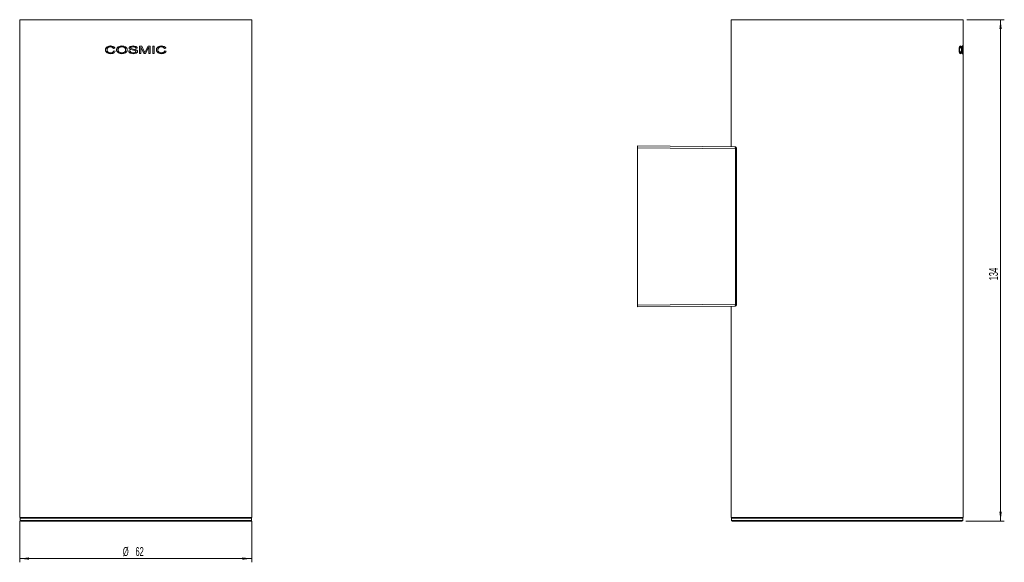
# Model space of a CAD drawing. Header units: millimetres. Extents: x -57 to 206, y 31 to 350.
# Tile 2 of 2: x -57 to 206, y 205 to 350. Entities that reach past the tile are written whole.
import ezdxf

# ---------------------------------------------------------------- set-up
doc = ezdxf.new("R2010")
doc.units = ezdxf.units.MM
doc.styles.add('SLDTEXTSTYLE0', font='TXT', dxfattribs={"width": 0.605})
doc.dimstyles.new('SLDDIMSTYLE0', dxfattribs={"dimtxt": 2.311487, "dimasz": 2.5, "dimexe": 0, "dimexo": 0.0625, "dimgap": 0.577872, "dimtad": 2, "dimrnd": 1e-09, "dimzin": 12, "dimdsep": 46, "dimtxsty": 'SLDTEXTSTYLE0', "dimsah": 1, "dimcen": 0.09, "dimadec": 0, "dimazin": 0, "dimtfac": 1, "dimtofl": 0, "dimtmove": 0, "dimatfit": 3, "dimfxl": 1, "dimtolj": 1, "dimtzin": 12, "dimarcsym": 0})

# ---------------------------------------------------------------- blocks, each defined once
blk = doc.blocks.new('*D1')
at = {"color": 7, "linetype": 'Continuous', "lineweight": 0}
for p, q in [((-56.82, 215.64), (-56.82, 204.64)), ((5.18, 215.64), (5.18, 204.64)), ((-56.82, 205.64), (5.18, 205.64))]:
    blk.add_line(p, q, dxfattribs=at)
for points in [[(-56.82, 205.64), (-54.32, 205.33), (-54.32, 205.95)], [(5.18, 205.64), (2.68, 205.95), (2.68, 205.33)]]:
    blk.add_solid(points, dxfattribs=at)
at = {"color": 7, "linetype": 'Continuous', "lineweight": 0, "char_height": 2.381, "attachment_point": 1, "style": 'SLDTEXTSTYLE0'}
for s, insert in [('%%c', (-29.27, 208.71)), ('62', (-25.9, 208.71))]:
    blk.add_mtext(s, dxfattribs=dict(at, insert=insert))
blk = doc.blocks.new('*D2')
at = {"color": 7, "linetype": 'Continuous', "lineweight": 0}
for p, q in [((196.19, 349.64), (206.19, 349.64)), ((205.19, 349.64), (205.19, 215.64)), ((195.89, 215.64), (206.19, 215.64))]:
    blk.add_line(p, q, dxfattribs=at)
for points in [[(205.19, 349.64), (204.88, 347.14), (205.5, 347.14)], [(205.19, 215.64), (205.5, 218.14), (204.88, 218.14)]]:
    blk.add_solid(points, dxfattribs=at)
at = {"color": 7, "linetype": 'Continuous', "lineweight": 0, "insert": (202.12, 280), "char_height": 2.381, "attachment_point": 1, "rotation": 90, "style": 'SLDTEXTSTYLE0'}
blk.add_mtext('134', dxfattribs=at)

msp = doc.modelspace()

# ---------------------------------------------------------------- linework, layer by layer
at = {"color": 7, "linetype": 'Continuous', "lineweight": 15}
for p, q in [((-56.823, 349.64), (-56.823, 216.64)), ((-56.823, 349.64), (-25.823, 349.64)), ((-25.823, 349.64), (5.177, 349.64)), ((5.177, 216.64), (5.177, 349.64)), ((133.188, 349.64), (133.188, 315.672)), ((133.188, 349.64), (195.188, 349.64)), ((195.188, 342.488), (195.188, 349.64)), ((-32.545, 342.379), (-32.523, 342.379)), ((-32.527, 342.61), (-32.505, 342.61)), ((-31.37, 342.029), (-31.773, 341.968)), ((-29.53, 342.61), (-29.518, 342.61)), ((-29.516, 342.379), (-29.528, 342.379)), ((-27.604, 342.062), (-27.599, 342.062)), ((-26.551, 342.61), (-26.549, 342.61)), ((-26.535, 342.379), (-26.533, 342.379)), ((-25.426, 342.02), (-25.836, 342.02)), ((-24.231, 342.584), (-24.862, 342.584)), ((-24.862, 340.584), (-24.862, 342.584)), ((-24.456, 342.277), (-24.456, 340.584)), ((-24.452, 342.277), (-24.456, 342.277)), ((-24.452, 342.277), (-24.452, 340.584)), ((-23.622, 340.584), (-24.452, 342.277)), ((-24.236, 342.584), (-23.538, 341.181)), ((-24.231, 342.584), (-23.531, 341.181)), ((-22.367, 342.277), (-23.242, 340.584)), ((-22.356, 342.277), (-23.234, 340.584)), ((-23.228, 341.205), (-22.5, 342.584)), ((-21.949, 342.584), (-22.5, 342.584)), ((-22.356, 342.277), (-22.367, 342.277)), ((-22.356, 340.584), (-22.356, 342.277)), ((-21.961, 342.584), (-21.961, 340.584)), ((-21.949, 342.584), (-21.949, 340.584)), ((-20.858, 342.584), (-21.263, 342.584)), ((-21.263, 340.584), (-21.263, 342.584)), ((-20.874, 342.584), (-20.874, 340.584)), ((-20.858, 342.584), (-20.858, 340.584)), ((-18.939, 342.379), (-18.961, 342.379)), ((-18.921, 342.61), (-18.943, 342.61)), ((-17.802, 342.029), (-18.197, 341.968)), ((-17.776, 342.029), (-18.172, 341.968)), ((-17.776, 342.029), (-17.802, 342.029)), ((194.45, 342.379), (194.353, 342.379)), ((194.688, 342.029), (194.589, 342.029)), ((194.688, 342.029), (194.611, 341.968)), ((194.866, 342.379), (194.83, 342.346)), ((194.866, 342.379), (194.966, 342.379)), ((195.188, 341.616), (195.188, 342.02)), ((-33.896, 341.599), (-33.87, 341.599)), ((-32.558, 340.79), (-32.536, 340.79)), ((-32.519, 340.559), (-32.497, 340.559)), ((-31.698, 341.29), (-31.295, 341.225)), ((-30.941, 341.558), (-30.924, 341.558)), ((-29.522, 340.79), (-29.534, 340.79)), ((-29.532, 340.559), (-29.52, 340.559)), ((-28.516, 341.583), (-28.525, 341.583)), ((-27.297, 341.277), (-27.707, 341.277)), ((-26.089, 341.409), (-27.166, 341.63)), ((-27.166, 341.63), (-27.162, 341.63)), ((-26.088, 341.409), (-27.162, 341.63)), ((-26.462, 340.79), (-26.46, 340.79)), ((-26.445, 340.559), (-26.443, 340.559)), ((-26.089, 341.409), (-26.088, 341.409)), ((-25.866, 341.636), (-25.866, 341.636)), ((-25.829, 340.979), (-25.829, 340.979)), ((-25.759, 341.139), (-25.759, 341.139)), ((-25.349, 341.152), (-25.351, 341.152)), ((-24.452, 340.584), (-24.862, 340.584)), ((-23.234, 340.584), (-23.622, 340.584)), ((-23.531, 341.181), (-23.538, 341.181)), ((-23.538, 341.181), (-23.398, 340.887)), ((-23.531, 341.181), (-23.39, 340.887)), ((-23.39, 340.887), (-23.398, 340.887)), ((-23.39, 340.887), (-23.228, 341.205)), ((-21.949, 340.584), (-22.356, 340.584)), ((-20.858, 340.584), (-21.263, 340.584)), ((-19.898, 341.6), (-19.918, 341.6)), ((-18.951, 340.79), (-18.974, 340.79)), ((-18.913, 340.559), (-18.935, 340.559)), ((-18.123, 341.29), (-17.727, 341.225)), ((-18.098, 341.29), (-17.701, 341.225)), ((-17.701, 341.225), (-17.727, 341.225)), ((194.222, 341.6), (194.126, 341.6)), ((194.447, 340.79), (194.35, 340.79)), ((194.701, 341.225), (194.603, 341.225)), ((194.626, 341.29), (194.701, 341.225)), ((194.729, 341.555), (194.828, 341.555)), ((194.832, 340.82), (194.866, 340.79)), ((194.866, 340.79), (194.965, 340.79)), ((195.153, 341.277), (195.131, 341.277)), ((195.187, 341.409), (195.159, 341.63)), ((195.188, 340.991), (195.188, 341.283)), ((195.188, 216.64), (195.188, 340.663)), ((108.188, 315.89), (134.295, 315.663)), ((108.188, 315.39), (108.188, 315.89)), ((134.358, 315.162), (108.188, 315.39)), ((108.188, 273.39), (108.188, 315.39)), ((134.358, 273.619), (134.358, 315.162)), ((134.655, 273.619), (134.655, 315.162)), ((108.188, 273.39), (134.358, 273.619)), ((108.188, 272.89), (108.188, 273.39)), ((134.295, 273.118), (108.188, 272.89)), ((133.188, 273.109), (133.188, 216.64)), ((-56.823, 216.64), (-25.823, 216.64)), ((-56.723, 216.44), (-56.723, 215.84)), ((-25.823, 216.64), (5.177, 216.64)), ((5.077, 215.84), (5.077, 216.44)), ((133.188, 216.64), (195.188, 216.64)), ((133.288, 216.44), (133.288, 215.84)), ((195.088, 215.84), (195.088, 216.44)), ((4.877, 215.64), (-56.523, 215.64)), ((133.488, 215.64), (194.888, 215.64))]:
    msp.add_line(p, q, dxfattribs=at)
at = {"color": 8, "linetype": 'Continuous', "lineweight": 15}
for p, q in [((134.655, 315.162), (134.358, 315.162)), ((134.655, 273.619), (134.358, 273.619)), ((-25.823, 216.44), (-56.723, 216.44)), ((-56.723, 215.84), (5.077, 215.84)), ((5.077, 216.44), (-25.823, 216.44)), ((195.088, 216.44), (133.288, 216.44)), ((133.288, 215.84), (195.088, 215.84))]:
    msp.add_line(p, q, dxfattribs=at)
at = {"color": 7, "linetype": 'Continuous', "lineweight": 15}
for centre, start, end in [((-56.523, 216.44), 90, 180), ((-56.523, 215.84), 180, 270), ((4.877, 216.44), 0, 90), ((4.877, 215.84), 270, 0), ((133.488, 216.44), 90, 180), ((133.488, 215.84), 180, 270), ((194.888, 216.44), 0, 90), ((194.888, 215.84), 270, 0)]:
    msp.add_arc(centre, 0.2, start, end, dxfattribs=at)
for points, knots in [([(-33.896, 341.599), (-33.891, 341.68), (-33.88, 341.842), (-33.785, 342.067), (-33.635, 342.256), (-33.38, 342.446), (-33, 342.583), (-32.685, 342.601), (-32.527, 342.61)], [0, 0, 0, 0, 0.1250201, 0.2499159, 0.3724843, 0.4999976, 0.7487642, 1, 1, 1, 1]), ([(-33.87, 341.599), (-33.865, 341.68), (-33.854, 341.842), (-33.759, 342.067), (-33.61, 342.256), (-33.355, 342.446), (-32.977, 342.583), (-32.663, 342.601), (-32.505, 342.61)], [0, 0, 0, 0, 0.1252647, 0.2503489, 0.3730169, 0.5005073, 0.7493776, 1, 1, 1, 1]), ([(-32.545, 342.379), (-32.66, 342.374), (-32.89, 342.363), (-33.164, 342.252), (-33.341, 342.1), (-33.464, 341.896), (-33.485, 341.719), (-33.499, 341.6)], [0, 0, 0, 0, 0.2506547, 0.50042743, 0.62565099, 0.75075048, 1, 1, 1, 1]), ([(-31.773, 341.968), (-31.812, 342.037), (-31.891, 342.174), (-32.09, 342.307), (-32.314, 342.371), (-32.468, 342.376), (-32.545, 342.379)], [0, 0, 0, 0, 0.2497163, 0.4991389, 0.7493783, 1, 1, 1, 1]), ([(-32.527, 342.61), (-32.298, 342.594), (-31.954, 342.569), (-31.605, 342.355), (-31.448, 342.184), (-31.396, 342.081), (-31.37, 342.029)], [0, 0, 0, 0, 0.4991995, 0.7492645, 0.8746339, 1, 1, 1, 1]), ([(-31.754, 341.968), (-31.793, 342.037), (-31.871, 342.174), (-32.07, 342.307), (-32.293, 342.371), (-32.446, 342.376), (-32.523, 342.379)], [0, 0, 0, 0, 0.2500444, 0.4995089, 0.7495928, 1, 1, 1, 1]), ([(-30.941, 341.558), (-30.936, 341.641), (-30.927, 341.807), (-30.835, 342.038), (-30.681, 342.234), (-30.417, 342.433), (-30.024, 342.586), (-29.695, 342.602), (-29.53, 342.61)], [0, 0, 0, 0, 0.1250899, 0.2500337, 0.369562, 0.500127, 0.7497504, 1, 1, 1, 1]), ([(-30.924, 341.558), (-30.92, 341.641), (-30.91, 341.807), (-30.819, 342.038), (-30.666, 342.234), (-30.402, 342.433), (-30.01, 342.586), (-29.682, 342.602), (-29.518, 342.61)], [0, 0, 0, 0, 0.1253315, 0.2504665, 0.3700942, 0.5006404, 0.7500576, 1, 1, 1, 1]), ([(-29.528, 342.379), (-29.651, 342.372), (-29.897, 342.357), (-30.187, 342.238), (-30.38, 342.082), (-30.478, 341.921), (-30.528, 341.741), (-30.533, 341.617), (-30.536, 341.555)], [0, 0, 0, 0, 0.2501571, 0.4999047, 0.624796, 0.7496967, 0.8747696, 1, 1, 1, 1]), ([(-29.53, 342.61), (-29.368, 342.601), (-29.044, 342.583), (-28.654, 342.436), (-28.39, 342.243), (-28.235, 342.051), (-28.133, 341.827), (-28.122, 341.663), (-28.116, 341.581)], [0, 0, 0, 0, 0.2502105, 0.4999909, 0.6281245, 0.7500628, 0.8749934, 1, 1, 1, 1]), ([(-28.525, 341.583), (-28.528, 341.643), (-28.535, 341.764), (-28.598, 341.935), (-28.701, 342.084), (-28.887, 342.239), (-29.17, 342.357), (-29.409, 342.372), (-29.528, 342.379)], [0, 0, 0, 0, 0.1251316, 0.2501585, 0.3734459, 0.5002875, 0.7498843, 1, 1, 1, 1]), ([(-28.516, 341.583), (-28.52, 341.643), (-28.526, 341.764), (-28.589, 341.935), (-28.691, 342.084), (-28.877, 342.239), (-29.159, 342.357), (-29.397, 342.372), (-29.516, 342.379)], [0, 0, 0, 0, 0.1253647, 0.2505824, 0.3739739, 0.5008178, 0.7502071, 1, 1, 1, 1]), ([(-27.604, 342.062), (-27.603, 342.09), (-27.599, 342.144), (-27.56, 342.246), (-27.477, 342.353), (-27.346, 342.451), (-27.047, 342.583), (-26.77, 342.598), (-26.551, 342.61)], [0, 0, 0, 0, 0.0625862, 0.1251814, 0.2500878, 0.368534, 0.5004935, 1, 1, 1, 1]), ([(-27.166, 341.63), (-27.269, 341.67), (-27.425, 341.731), (-27.556, 341.877), (-27.599, 341.98), (-27.602, 342.035), (-27.604, 342.062)], [0, 0, 0, 0, 0.4997628, 0.7503349, 0.8738317, 1, 1, 1, 1]), ([(-27.599, 342.062), (-27.597, 342.09), (-27.593, 342.144), (-27.554, 342.246), (-27.472, 342.353), (-27.341, 342.451), (-27.043, 342.583), (-26.767, 342.598), (-26.549, 342.61)], [0, 0, 0, 0, 0.06273025, 0.12544852, 0.25050351, 0.36900226, 0.50090117, 1, 1, 1, 1]), ([(-27.162, 341.63), (-27.265, 341.67), (-27.42, 341.731), (-27.55, 341.877), (-27.593, 341.98), (-27.597, 342.035), (-27.599, 342.062)], [0, 0, 0, 0, 0.4993242, 0.7499764, 0.8736261, 1, 1, 1, 1]), ([(-26.535, 342.379), (-26.668, 342.377), (-26.867, 342.373), (-27.082, 342.276), (-27.164, 342.191), (-27.191, 342.13), (-27.193, 342.097), (-27.195, 342.081)], [0, 0, 0, 0, 0.5005718, 0.749989, 0.8748097, 0.9374351, 1, 1, 1, 1]), ([(-27.195, 342.081), (-27.193, 342.063), (-27.191, 342.026), (-27.165, 341.977), (-27.129, 341.935), (-27.099, 341.914), (-27.083, 341.904)], [0, 0, 0, 0, 0.2497631, 0.4994407, 0.7494966, 1, 1, 1, 1]), ([(-26.551, 342.61), (-26.317, 342.598), (-26.021, 342.583), (-25.702, 342.439), (-25.564, 342.332), (-25.456, 342.193), (-25.436, 342.078), (-25.426, 342.02)], [0, 0, 0, 0, 0.4997274, 0.6308121, 0.7503083, 0.8752786, 1, 1, 1, 1]), ([(-26.549, 342.61), (-26.315, 342.598), (-26.021, 342.583), (-25.702, 342.439), (-25.565, 342.332), (-25.457, 342.193), (-25.437, 342.078), (-25.427, 342.02)], [0, 0, 0, 0, 0.4993117, 0.6303652, 0.7498891, 0.8750128, 1, 1, 1, 1]), ([(-25.836, 342.02), (-25.845, 342.055), (-25.861, 342.125), (-25.925, 342.213), (-26.01, 342.279), (-26.207, 342.369), (-26.39, 342.375), (-26.535, 342.379)], [0, 0, 0, 0, 0.1250684, 0.2499974, 0.3694604, 0.5004078, 1, 1, 1, 1]), ([(-25.836, 342.02), (-25.844, 342.055), (-25.861, 342.125), (-25.925, 342.213), (-26.01, 342.279), (-26.206, 342.369), (-26.388, 342.375), (-26.533, 342.379)], [0, 0, 0, 0, 0.12532522, 0.25041319, 0.36994517, 0.50082581, 1, 1, 1, 1]), ([(-20.302, 341.599), (-20.296, 341.68), (-20.286, 341.842), (-20.189, 342.067), (-20.036, 342.256), (-19.777, 342.446), (-19.394, 342.583), (-19.079, 342.601), (-18.921, 342.61)], [0, 0, 0, 0, 0.1250201, 0.2499158, 0.37248431, 0.49999768, 0.74876419, 1, 1, 1, 1]), ([(-18.961, 342.379), (-19.076, 342.374), (-19.305, 342.363), (-19.58, 342.252), (-19.758, 342.099), (-19.882, 341.896), (-19.904, 341.719), (-19.918, 341.6)], [0, 0, 0, 0, 0.2503228, 0.499875, 0.6251023, 0.7503208, 1, 1, 1, 1]), ([(-18.939, 342.379), (-19.054, 342.374), (-19.284, 342.363), (-19.56, 342.252), (-19.738, 342.1), (-19.863, 341.896), (-19.884, 341.719), (-19.898, 341.6)], [0, 0, 0, 0, 0.2506545, 0.5004273, 0.6256508, 0.7507503, 1, 1, 1, 1]), ([(-18.943, 342.61), (-18.715, 342.594), (-18.374, 342.569), (-18.032, 342.355), (-17.878, 342.184), (-17.827, 342.081), (-17.802, 342.029)], [0, 0, 0, 0, 0.4988485, 0.7489366, 0.8744279, 1, 1, 1, 1]), ([(-18.172, 341.968), (-18.211, 342.037), (-18.288, 342.174), (-18.486, 342.307), (-18.708, 342.371), (-18.862, 342.376), (-18.939, 342.379)], [0, 0, 0, 0, 0.24971611, 0.49913886, 0.74937775, 1, 1, 1, 1]), ([(-18.921, 342.61), (-18.692, 342.594), (-18.35, 342.569), (-18.007, 342.355), (-17.852, 342.184), (-17.801, 342.081), (-17.776, 342.029)], [0, 0, 0, 0, 0.4991995, 0.7492642, 0.8746338, 1, 1, 1, 1]), ([(194.118, 341.599), (194.12, 341.68), (194.122, 341.842), (194.148, 342.067), (194.188, 342.256), (194.253, 342.446), (194.347, 342.583), (194.419, 342.601), (194.454, 342.61)], [0, 0, 0, 0, 0.1250201, 0.2499159, 0.3724843, 0.4999976, 0.7487642, 1, 1, 1, 1]), ([(194.353, 342.379), (194.327, 342.374), (194.275, 342.363), (194.209, 342.252), (194.166, 342.099), (194.135, 341.896), (194.129, 341.719), (194.126, 341.6)], [0, 0, 0, 0, 0.2503226, 0.4998746, 0.625102, 0.7503208, 1, 1, 1, 1]), ([(194.45, 342.379), (194.424, 342.374), (194.372, 342.363), (194.306, 342.252), (194.263, 342.1), (194.231, 341.896), (194.226, 341.719), (194.222, 341.6)], [0, 0, 0, 0, 0.2506547, 0.50042743, 0.62565099, 0.75075048, 1, 1, 1, 1]), ([(194.357, 342.61), (194.405, 342.592), (194.478, 342.566), (194.543, 342.373), (194.561, 342.259), (194.565, 342.234)], [0, 0, 0, 0, 0.6071863, 0.9115871, 1, 1, 1, 1]), ([(194.611, 341.968), (194.604, 342.037), (194.588, 342.174), (194.548, 342.307), (194.501, 342.371), (194.467, 342.376), (194.45, 342.379)], [0, 0, 0, 0, 0.2497163, 0.4991389, 0.7493783, 1, 1, 1, 1]), ([(194.454, 342.61), (194.504, 342.594), (194.577, 342.569), (194.644, 342.355), (194.673, 342.184), (194.683, 342.081), (194.688, 342.029)], [0, 0, 0, 0, 0.4991995, 0.7492645, 0.8746339, 1, 1, 1, 1]), ([(194.762, 341.558), (194.763, 341.641), (194.765, 341.807), (194.78, 342.038), (194.805, 342.234), (194.846, 342.433), (194.904, 342.586), (194.945, 342.602), (194.965, 342.61)], [0, 0, 0, 0, 0.1250899, 0.2500337, 0.369562, 0.500127, 0.7497504, 1, 1, 1, 1]), ([(194.966, 342.379), (194.95, 342.372), (194.92, 342.357), (194.879, 342.238), (194.851, 342.082), (194.836, 341.921), (194.829, 341.741), (194.828, 341.617), (194.828, 341.555)], [0, 0, 0, 0, 0.2501571, 0.4999047, 0.624796, 0.7496967, 0.8747696, 1, 1, 1, 1]), ([(194.866, 342.61), (194.885, 342.599), (194.922, 342.577), (194.953, 342.479), (194.964, 342.38), (194.964, 342.379)], [0, 0, 0, 0, 0.4976722, 0.9946797, 1, 1, 1, 1]), ([(194.965, 342.61), (194.984, 342.601), (195.022, 342.583), (195.059, 342.436), (195.082, 342.243), (195.094, 342.051), (195.102, 341.827), (195.102, 341.663), (195.103, 341.581)], [0, 0, 0, 0, 0.2502105, 0.4999909, 0.6281245, 0.7500628, 0.8749934, 1, 1, 1, 1]), ([(195.07, 341.583), (195.07, 341.643), (195.069, 341.764), (195.063, 341.935), (195.054, 342.084), (195.036, 342.239), (195.007, 342.357), (194.98, 342.372), (194.966, 342.379)], [0, 0, 0, 0, 0.1251316, 0.2501585, 0.3734459, 0.5002875, 0.7498843, 1, 1, 1, 1]), ([(195.137, 342.062), (195.137, 342.09), (195.137, 342.144), (195.139, 342.246), (195.144, 342.353), (195.15, 342.451), (195.165, 342.583), (195.173, 342.598), (195.179, 342.61)], [0, 0, 0, 0, 0.0625862, 0.1251814, 0.2500878, 0.368534, 0.5004935, 1, 1, 1, 1]), ([(195.159, 341.63), (195.154, 341.67), (195.147, 341.731), (195.139, 341.877), (195.137, 341.98), (195.137, 342.035), (195.137, 342.062)], [0, 0, 0, 0, 0.4997628, 0.7503349, 0.8738317, 1, 1, 1, 1]), ([(195.18, 342.379), (195.176, 342.377), (195.171, 342.373), (195.162, 342.276), (195.159, 342.191), (195.158, 342.13), (195.158, 342.097), (195.157, 342.081)], [0, 0, 0, 0, 0.5005718, 0.749989, 0.8748097, 0.9374351, 1, 1, 1, 1]), ([(195.157, 342.081), (195.158, 342.063), (195.158, 342.026), (195.159, 341.977), (195.16, 341.935), (195.162, 341.914), (195.162, 341.904)], [0, 0, 0, 0, 0.2497631, 0.4994407, 0.7494966, 1, 1, 1, 1]), ([(195.179, 342.61), (195.183, 342.597), (195.188, 342.58), (195.188, 342.446), (195.187, 342.378), (195.187, 342.35)], [0, 0, 0, 0, 0.6893063, 0.8701199, 1, 1, 1, 1]), ([(195.188, 342.02), (195.188, 342.055), (195.188, 342.125), (195.188, 342.213), (195.187, 342.279), (195.186, 342.369), (195.182, 342.375), (195.18, 342.379)], [0, 0, 0, 0, 0.1250684, 0.2499974, 0.3694604, 0.5004078, 1, 1, 1, 1]), ([(-32.519, 340.559), (-32.68, 340.564), (-33.001, 340.576), (-33.389, 340.713), (-33.642, 340.919), (-33.783, 341.121), (-33.878, 341.352), (-33.89, 341.517), (-33.896, 341.599)], [0, 0, 0, 0, 0.2504926, 0.4997335, 0.6248154, 0.7498865, 0.8749954, 1, 1, 1, 1]), ([(-32.497, 340.559), (-32.658, 340.564), (-32.978, 340.576), (-33.365, 340.713), (-33.617, 340.919), (-33.757, 341.121), (-33.852, 341.352), (-33.864, 341.517), (-33.87, 341.599)], [0, 0, 0, 0, 0.2501203, 0.4992619, 0.6243419, 0.7494756, 0.8747189, 1, 1, 1, 1]), ([(-33.499, 341.6), (-33.488, 341.48), (-33.473, 341.299), (-33.353, 341.091), (-33.182, 340.927), (-32.906, 340.814), (-32.674, 340.798), (-32.558, 340.79)], [0, 0, 0, 0, 0.249459, 0.3765143, 0.4997742, 0.7495004, 1, 1, 1, 1]), ([(-32.558, 340.79), (-32.469, 340.794), (-32.292, 340.801), (-32.038, 340.884), (-31.809, 341.04), (-31.735, 341.207), (-31.698, 341.29)], [0, 0, 0, 0, 0.2507461, 0.5011167, 0.750667, 1, 1, 1, 1]), ([(-32.536, 340.79), (-32.448, 340.794), (-32.271, 340.801), (-32.018, 340.884), (-31.79, 341.04), (-31.716, 341.207), (-31.679, 341.29)], [0, 0, 0, 0, 0.2505079, 0.5007112, 0.7503004, 1, 1, 1, 1]), ([(-31.295, 341.225), (-31.353, 341.112), (-31.469, 340.888), (-31.794, 340.683), (-32.15, 340.574), (-32.396, 340.564), (-32.519, 340.559)], [0, 0, 0, 0, 0.2492127, 0.498893, 0.7492693, 1, 1, 1, 1]), ([(-29.532, 340.559), (-29.692, 340.567), (-30.011, 340.585), (-30.393, 340.728), (-30.654, 340.915), (-30.809, 341.1), (-30.919, 341.316), (-30.934, 341.478), (-30.941, 341.558)], [0, 0, 0, 0, 0.25020335, 0.50000436, 0.62857484, 0.75013696, 0.87511497, 1, 1, 1, 1]), ([(-29.52, 340.559), (-29.68, 340.567), (-29.998, 340.585), (-30.377, 340.728), (-30.637, 340.914), (-30.792, 341.098), (-30.903, 341.316), (-30.917, 341.478), (-30.924, 341.558)], [0, 0, 0, 0, 0.24990715, 0.49950554, 0.62495761, 0.74972042, 0.8748733, 1, 1, 1, 1]), ([(-30.536, 341.555), (-30.535, 341.525), (-30.533, 341.466), (-30.513, 341.349), (-30.461, 341.212), (-30.352, 341.07), (-30.166, 340.925), (-29.887, 340.809), (-29.652, 340.796), (-29.534, 340.79)], [0, 0, 0, 0, 0.0626643, 0.1253006, 0.2502319, 0.369694, 0.5002708, 0.7498647, 1, 1, 1, 1]), ([(-29.534, 340.79), (-29.414, 340.796), (-29.174, 340.809), (-28.889, 340.929), (-28.701, 341.081), (-28.595, 341.23), (-28.535, 341.402), (-28.528, 341.523), (-28.525, 341.583)], [0, 0, 0, 0, 0.2501919, 0.4997533, 0.6284736, 0.7498369, 0.8748362, 1, 1, 1, 1]), ([(-28.116, 341.581), (-28.122, 341.5), (-28.134, 341.336), (-28.237, 341.112), (-28.392, 340.921), (-28.657, 340.728), (-29.047, 340.588), (-29.371, 340.569), (-29.532, 340.559)], [0, 0, 0, 0, 0.1249629, 0.2498902, 0.3727673, 0.5000111, 0.7498013, 1, 1, 1, 1]), ([(-29.522, 340.79), (-29.403, 340.796), (-29.163, 340.809), (-28.879, 340.929), (-28.691, 341.081), (-28.586, 341.23), (-28.526, 341.402), (-28.52, 341.523), (-28.516, 341.583)], [0, 0, 0, 0, 0.2498709, 0.4992252, 0.6279448, 0.749408, 0.8746015, 1, 1, 1, 1]), ([(-26.445, 340.559), (-26.716, 340.57), (-27.059, 340.585), (-27.416, 340.773), (-27.566, 340.907), (-27.679, 341.077), (-27.698, 341.21), (-27.707, 341.277)], [0, 0, 0, 0, 0.4993064, 0.628994, 0.7500105, 0.8750647, 1, 1, 1, 1]), ([(-26.443, 340.559), (-26.713, 340.57), (-27.055, 340.585), (-27.411, 340.773), (-27.561, 340.907), (-27.673, 341.077), (-27.691, 341.21), (-27.701, 341.277)], [0, 0, 0, 0, 0.4988534, 0.628519, 0.7495799, 0.8748021, 1, 1, 1, 1]), ([(-27.297, 341.277), (-27.288, 341.233), (-27.269, 341.147), (-27.203, 341.033), (-27.104, 340.943), (-26.867, 340.82), (-26.64, 340.803), (-26.462, 340.79)], [0, 0, 0, 0, 0.1253604, 0.2505089, 0.3659365, 0.5009603, 1, 1, 1, 1]), ([(-27.083, 341.904), (-26.882, 341.853), (-26.479, 341.751), (-26.071, 341.674), (-25.866, 341.636)], [0, 0, 0, 0, 0.4991542, 1, 1, 1, 1]), ([(-26.462, 340.79), (-26.318, 340.797), (-26.136, 340.807), (-25.938, 340.891), (-25.849, 340.951), (-25.793, 341.019), (-25.763, 341.085), (-25.761, 341.121), (-25.759, 341.139)], [0, 0, 0, 0, 0.49952031, 0.63430254, 0.74993416, 0.87481376, 0.93740338, 1, 1, 1, 1]), ([(-26.46, 340.79), (-26.317, 340.797), (-26.135, 340.807), (-25.937, 340.891), (-25.849, 340.952), (-25.793, 341.019), (-25.763, 341.085), (-25.761, 341.121), (-25.759, 341.139)], [0, 0, 0, 0, 0.4991327, 0.6338869, 0.7495293, 0.8745485, 0.9372573, 1, 1, 1, 1]), ([(-25.349, 341.152), (-25.351, 341.124), (-25.355, 341.067), (-25.396, 340.96), (-25.481, 340.848), (-25.616, 340.743), (-25.924, 340.593), (-26.215, 340.574), (-26.445, 340.559)], [0, 0, 0, 0, 0.0626091, 0.1252593, 0.2502473, 0.3672713, 0.5007993, 1, 1, 1, 1]), ([(-25.759, 341.139), (-25.761, 341.158), (-25.764, 341.196), (-25.79, 341.248), (-25.828, 341.291), (-25.921, 341.36), (-26.015, 341.387), (-26.089, 341.409)], [0, 0, 0, 0, 0.1250652, 0.2499887, 0.3702242, 0.5003027, 1, 1, 1, 1]), ([(-25.852, 341.307), (-25.86, 341.313), (-25.927, 341.367), (-26.013, 341.389), (-26.088, 341.409)], [0, 0, 0, 0, 0.1152079, 1, 1, 1, 1]), ([(-25.866, 341.636), (-25.744, 341.593), (-25.592, 341.54), (-25.449, 341.412), (-25.393, 341.335), (-25.363, 341.262), (-25.351, 341.2), (-25.35, 341.168), (-25.349, 341.152)], [0, 0, 0, 0, 0.4990721, 0.6286327, 0.7495779, 0.8746358, 0.937314, 1, 1, 1, 1]), ([(-25.866, 341.636), (-25.745, 341.593), (-25.592, 341.54), (-25.45, 341.412), (-25.395, 341.335), (-25.357, 341.247), (-25.353, 341.184), (-25.351, 341.152)], [0, 0, 0, 0, 0.4987513, 0.628363, 0.7493984, 0.8746495, 1, 1, 1, 1]), ([(-25.351, 341.152), (-25.352, 341.124), (-25.356, 341.067), (-25.397, 340.96), (-25.481, 340.847), (-25.618, 340.746), (-25.731, 340.676), (-25.806, 340.665), (-25.821, 340.663)], [0, 0, 0, 0, 0.1171843, 0.2344072, 0.4680932, 0.6867318, 0.9359875, 1, 1, 1, 1]), ([(-18.913, 340.559), (-19.074, 340.564), (-19.395, 340.576), (-19.787, 340.713), (-20.043, 340.919), (-20.187, 341.121), (-20.284, 341.352), (-20.296, 341.517), (-20.302, 341.599)], [0, 0, 0, 0, 0.2504926, 0.4997334, 0.6248153, 0.7498865, 0.8749954, 1, 1, 1, 1]), ([(-19.918, 341.6), (-19.907, 341.48), (-19.891, 341.299), (-19.77, 341.091), (-19.599, 340.927), (-19.321, 340.814), (-19.089, 340.798), (-18.974, 340.79)], [0, 0, 0, 0, 0.2498855, 0.3770792, 0.5003399, 0.7498419, 1, 1, 1, 1]), ([(-19.898, 341.6), (-19.888, 341.48), (-19.872, 341.299), (-19.751, 341.091), (-19.578, 340.927), (-19.3, 340.814), (-19.068, 340.798), (-18.951, 340.79)], [0, 0, 0, 0, 0.249459, 0.37651411, 0.49977403, 0.74950037, 1, 1, 1, 1]), ([(-18.951, 340.79), (-18.863, 340.794), (-18.687, 340.801), (-18.434, 340.884), (-18.208, 341.04), (-18.134, 341.207), (-18.098, 341.29)], [0, 0, 0, 0, 0.2507461, 0.5011169, 0.7506667, 1, 1, 1, 1]), ([(-17.727, 341.225), (-17.784, 341.112), (-17.898, 340.888), (-18.217, 340.683), (-18.568, 340.574), (-18.813, 340.564), (-18.935, 340.559)], [0, 0, 0, 0, 0.2495587, 0.4992699, 0.7494888, 1, 1, 1, 1]), ([(-17.701, 341.225), (-17.758, 341.112), (-17.873, 340.888), (-18.193, 340.683), (-18.545, 340.574), (-18.79, 340.564), (-18.913, 340.559)], [0, 0, 0, 0, 0.2492129, 0.4988929, 0.7492691, 1, 1, 1, 1]), ([(194.456, 340.559), (194.42, 340.564), (194.347, 340.576), (194.251, 340.713), (194.186, 340.919), (194.149, 341.121), (194.123, 341.352), (194.12, 341.517), (194.118, 341.599)], [0, 0, 0, 0, 0.2504926, 0.4997335, 0.6248154, 0.7498865, 0.8749954, 1, 1, 1, 1]), ([(194.126, 341.6), (194.128, 341.48), (194.132, 341.299), (194.163, 341.091), (194.205, 340.927), (194.271, 340.814), (194.324, 340.798), (194.35, 340.79)], [0, 0, 0, 0, 0.2498855, 0.3770791, 0.5003398, 0.7498419, 1, 1, 1, 1]), ([(194.222, 341.6), (194.225, 341.48), (194.229, 341.299), (194.26, 341.091), (194.302, 340.927), (194.369, 340.814), (194.421, 340.798), (194.447, 340.79)], [0, 0, 0, 0, 0.249459, 0.3765143, 0.4997742, 0.7495004, 1, 1, 1, 1]), ([(194.57, 340.943), (194.569, 340.932), (194.556, 340.814), (194.509, 340.688), (194.439, 340.573), (194.385, 340.564), (194.358, 340.559)], [0, 0, 0, 0, 0.0342031, 0.3555738, 0.6775995, 1, 1, 1, 1]), ([(194.447, 340.79), (194.467, 340.794), (194.506, 340.801), (194.559, 340.884), (194.605, 341.04), (194.619, 341.207), (194.626, 341.29)], [0, 0, 0, 0, 0.2507461, 0.5011167, 0.750667, 1, 1, 1, 1]), ([(194.701, 341.225), (194.691, 341.112), (194.67, 340.888), (194.608, 340.683), (194.536, 340.574), (194.483, 340.564), (194.456, 340.559)], [0, 0, 0, 0, 0.2492127, 0.498893, 0.7492693, 1, 1, 1, 1]), ([(194.965, 340.559), (194.945, 340.567), (194.905, 340.585), (194.85, 340.728), (194.809, 340.915), (194.784, 341.1), (194.766, 341.316), (194.764, 341.478), (194.762, 341.558)], [0, 0, 0, 0, 0.25020335, 0.50000436, 0.62857484, 0.75013696, 0.87511497, 1, 1, 1, 1]), ([(194.828, 341.555), (194.828, 341.525), (194.828, 341.466), (194.831, 341.349), (194.839, 341.212), (194.855, 341.07), (194.882, 340.925), (194.921, 340.809), (194.95, 340.796), (194.965, 340.79)], [0, 0, 0, 0, 0.0626643, 0.1253006, 0.2502319, 0.369694, 0.5002708, 0.7498647, 1, 1, 1, 1]), ([(194.965, 340.79), (194.964, 340.787), (194.953, 340.688), (194.921, 340.594), (194.884, 340.571), (194.866, 340.559)], [0, 0, 0, 0, 0.0117731, 0.5055723, 1, 1, 1, 1]), ([(194.965, 340.79), (194.979, 340.796), (195.007, 340.809), (195.036, 340.929), (195.054, 341.081), (195.064, 341.23), (195.069, 341.402), (195.07, 341.523), (195.07, 341.583)], [0, 0, 0, 0, 0.2501919, 0.4997533, 0.6284736, 0.7498369, 0.8748362, 1, 1, 1, 1]), ([(195.103, 341.581), (195.102, 341.5), (195.102, 341.336), (195.094, 341.112), (195.081, 340.921), (195.059, 340.728), (195.021, 340.588), (194.984, 340.569), (194.965, 340.559)], [0, 0, 0, 0, 0.1249629, 0.2498902, 0.3727673, 0.5000111, 0.7498013, 1, 1, 1, 1]), ([(195.182, 340.559), (195.174, 340.57), (195.165, 340.585), (195.147, 340.773), (195.139, 340.907), (195.132, 341.077), (195.131, 341.21), (195.131, 341.277)], [0, 0, 0, 0, 0.4993064, 0.628994, 0.7500105, 0.8750647, 1, 1, 1, 1]), ([(195.153, 341.277), (195.153, 341.233), (195.154, 341.147), (195.157, 341.033), (195.161, 340.943), (195.171, 340.82), (195.177, 340.803), (195.181, 340.79)], [0, 0, 0, 0, 0.1253604, 0.2505089, 0.3659365, 0.5009603, 1, 1, 1, 1]), ([(195.162, 341.904), (195.169, 341.853), (195.184, 341.751), (195.186, 341.674), (195.188, 341.636)], [0, 0, 0, 0, 0.4991542, 1, 1, 1, 1]), ([(195.181, 340.79), (195.184, 340.797), (195.187, 340.806), (195.188, 340.892), (195.188, 340.939), (195.188, 340.978), (195.188, 340.991)], [0, 0, 0, 0, 0.6189066, 0.785902, 0.9291698, 1, 1, 1, 1]), ([(195.186, 340.85), (195.186, 340.816), (195.187, 340.741), (195.189, 340.595), (195.185, 340.575), (195.182, 340.559)], [0, 0, 0, 0, 0.1560835, 0.3341795, 1, 1, 1, 1]), ([(195.188, 341.636), (195.188, 341.595), (195.187, 341.545), (195.186, 341.437), (195.186, 341.417)], [0, 0, 0, 0, 0.8140281, 1, 1, 1, 1]), ([(195.188, 341.283), (195.188, 341.285), (195.188, 341.302), (195.188, 341.358), (195.187, 341.386), (195.187, 341.409)], [0, 0, 0, 0, 0.0245473, 0.2260244, 1, 1, 1, 1]), ([(134.358, 315.162), (134.358, 315.216), (134.357, 315.325), (134.347, 315.47), (134.332, 315.584), (134.314, 315.651), (134.301, 315.659), (134.295, 315.663)], [0, 0, 0, 0, 0.2069893, 0.4121615, 0.6191985, 0.8328486, 1, 1, 1, 1]), ([(134.654, 315.162), (134.654, 315.18), (134.655, 315.249), (134.635, 315.369), (134.588, 315.495), (134.501, 315.594), (134.402, 315.652), (134.329, 315.658), (134.295, 315.66)], [0, 0, 0, 0, 0.0741621, 0.2885739, 0.5211452, 0.694252, 0.8563906, 1, 1, 1, 1]), ([(134.295, 273.118), (134.303, 273.124), (134.318, 273.136), (134.338, 273.23), (134.352, 273.365), (134.358, 273.504), (134.358, 273.59), (134.358, 273.619)], [0, 0, 0, 0, 0.2235522, 0.4487752, 0.6722762, 0.8887891, 1, 1, 1, 1]), ([(134.299, 273.124), (134.317, 273.123), (134.371, 273.12), (134.453, 273.157), (134.531, 273.217), (134.588, 273.295), (134.631, 273.4), (134.654, 273.511), (134.653, 273.594), (134.652, 273.619)], [0, 0, 0, 0, 0.0773481, 0.2314657, 0.3684956, 0.5038632, 0.6570449, 0.895017, 1, 1, 1, 1])]:
    msp.add_open_spline(points, degree=3, knots=knots, dxfattribs=at)

# ---------------------------------------------------------------- dimensions: what is measured, and where the dimension line sits
at = {"color": 7, "linetype": 'Continuous', "lineweight": 0}
dim = msp.add_linear_dim(base=(205.193, 215.64), p1=(195.188, 349.64), p2=(194.888, 215.64), angle=90, dimstyle='SLDDIMSTYLE0', dxfattribs=at)
dim.commit()
dim.dimension.update_dxf_attribs({"geometry": '*D2', "text_midpoint": (205.193, 282.64), "dimtype": 160})
dim = msp.add_linear_dim(base=(5.177, 205.64), p1=(-56.823, 216.64), p2=(5.177, 216.64), text='%%c<>', dimstyle='SLDDIMSTYLE0', dxfattribs=at)
dim.commit()
dim.dimension.update_dxf_attribs({"geometry": '*D1', "text_midpoint": (-25.823, 205.64), "dimtype": 160})

doc.saveas('drawing.dxf')
